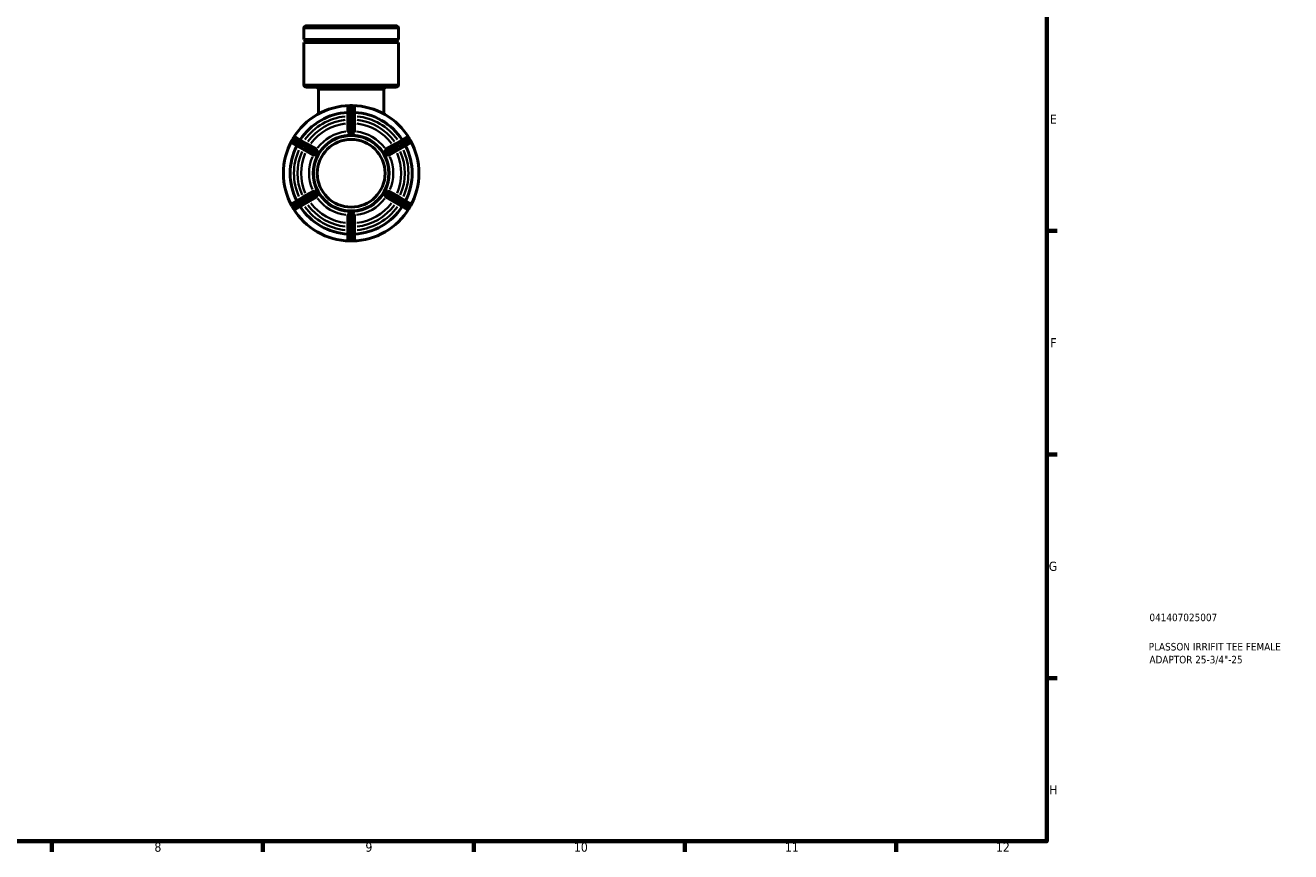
# Model space of a CAD drawing. Header units: millimetres. Extents: x 0 to 902, y -116 to 594.
# Tile 7 of 8: x 482 to 902, y 17 to 291. Entities that reach past the tile are written whole.
import ezdxf

# ---------------------------------------------------------------- set-up
doc = ezdxf.new("R2010")
doc.units = ezdxf.units.MM
for name, color, linetype, lineweight in [('Border (ANSI)', 7, 'Continuous', 70), ('Title (ISO)', 7, 'Continuous', 50), ('Visible (ANSI)', 7, 'Continuous', 50), ('Visible Narrow (ANSI)', 7, 'Continuous', 35)]:
    doc.layers.add(name, color=color, linetype=linetype, lineweight=lineweight)
doc.styles.add('Note Text (ANSI)', font='tahoma.ttf')
doc.styles.add('Note Text (ISO)', font='tahoma.ttf')

# ---------------------------------------------------------------- blocks, each defined once
blk = doc.blocks.new('Borders Default Border')
at = {"layer": 'Border (ANSI)'}
for p, q in [((821, 222.75), (824.45, 222.75)), ((821, 148.5), (824.45, 148.5)), ((821, 74.25), (824.45, 74.25)), ((490.58, 20), (490.58, 16.55)), ((560.67, 20), (560.67, 16.55)), ((630.75, 20), (630.75, 16.55)), ((700.83, 20), (700.83, 16.55)), ((770.92, 20), (770.92, 16.55))]:
    blk.add_line(p, q, dxfattribs=at)
at = {"layer": 'Border (ANSI)', "flags": 128}
blk.add_lwpolyline([(20, 20), (20, 574), (821, 574), (821, 20), (20, 20)], dxfattribs=at)
at = {"layer": 'Border (ANSI)', "attachment_point": 7, "style": 'Note Text (ANSI)'}
for s, insert, char_height in [('E', (822.05, 258.35), 3.05), ('F', (822.14, 184.1), 3.05), ('G', (821.66, 109.79), 3.05), ('H', (821.81, 35.6), 3.05), ('8', (524.63, 16.48), 3.05), ('9', (594.7, 16.49), 3.05), ('10', (663.96, 16.49), 3.048), ('11', (734.04, 16.55), 3.048), ('12', (804.13, 16.55), 3.048)]:
    blk.add_mtext(s, dxfattribs=dict(at, insert=insert, char_height=char_height))
blk = doc.blocks.new('Title Blocks ISO')
at = {"layer": 'Title (ISO)', "color": 232, "true_color": 0xca0064, "style": 'Note Text (ISO)'}
for tag, p in [('PART_NUMBER_001', (34.08, 73.13)), ('DESCRIPTION_001', (33.84, 63.4)), ('DESCRIPTION_002', (34.09, 59.12))]:
    blk.add_attdef(tag, p, '', height=2.5, dxfattribs=at)

msp = doc.modelspace()

# ---------------------------------------------------------------- linework, layer by layer
at = {"layer": 'Visible (ANSI)'}
for p, q in [((574.289, 286.31), (574.289, 290.177)), ((575.039, 290.927), (604.891, 290.927)), ((605.641, 286.31), (605.641, 290.177)), ((605.641, 286.31), (574.289, 286.31)), ((605.641, 285.345), (574.289, 285.345)), ((574.289, 271.277), (574.289, 285.345)), ((605.641, 271.277), (605.641, 285.345)), ((604.891, 270.527), (575.039, 270.527)), ((579.113, 261.637), (579.113, 269.777)), ((600.818, 261.637), (600.818, 269.777)), ((588.84, 263.677), (588.84, 259.815)), ((590.34, 264.427), (589.59, 264.427)), ((591.09, 259.815), (591.09, 263.677)), ((588.84, 259.815), (588.84, 255.899)), ((591.09, 255.899), (591.09, 259.815)), ((570.667, 253.502), (570.292, 252.853)), ((575.036, 251.846), (571.692, 253.777)), ((588.84, 254.691), (588.84, 254.687)), ((588.84, 254.687), (589.965, 254.687)), ((589.965, 254.687), (591.09, 254.687)), ((591.09, 254.687), (591.09, 254.691)), ((608.239, 253.777), (604.894, 251.846)), ((609.638, 252.853), (609.263, 253.502)), ((570.567, 251.828), (573.911, 249.897)), ((573.911, 249.897), (577.303, 247.939)), ((578.428, 249.887), (575.036, 251.846)), ((578.353, 247.333), (578.915, 248.307)), ((578.915, 248.307), (579.478, 249.281)), ((579.478, 249.281), (579.474, 249.283)), ((600.456, 249.283), (600.453, 249.281)), ((600.453, 249.281), (601.015, 248.307)), ((601.015, 248.307), (601.578, 247.333)), ((604.894, 251.846), (601.502, 249.887)), ((602.627, 247.939), (606.019, 249.897)), ((606.019, 249.897), (609.364, 251.828)), ((578.349, 247.335), (578.353, 247.333)), ((601.578, 247.333), (601.581, 247.335)), ((577.303, 235.916), (573.911, 233.958)), ((578.353, 236.522), (578.349, 236.52)), ((578.915, 235.548), (578.353, 236.522)), ((579.478, 234.573), (578.915, 235.548)), ((601.015, 235.548), (600.453, 234.573)), ((601.578, 236.522), (601.015, 235.548)), ((601.581, 236.52), (601.578, 236.522)), ((606.019, 233.958), (602.627, 235.916)), ((573.911, 233.958), (570.567, 232.027)), ((571.692, 230.078), (575.036, 232.009)), ((575.036, 232.009), (578.428, 233.967)), ((579.474, 234.571), (579.478, 234.573)), ((600.453, 234.573), (600.456, 234.571)), ((601.502, 233.967), (604.894, 232.009)), ((604.894, 232.009), (608.239, 230.078)), ((609.364, 232.027), (606.019, 233.958)), ((570.292, 231.002), (570.667, 230.353)), ((589.965, 229.168), (588.84, 229.168)), ((588.84, 229.168), (588.84, 229.164)), ((588.84, 227.956), (588.84, 224.04)), ((591.09, 229.168), (589.965, 229.168)), ((591.09, 229.164), (591.09, 229.168)), ((591.09, 224.04), (591.09, 227.956)), ((609.263, 230.353), (609.638, 231.002)), ((588.84, 224.04), (588.84, 220.177)), ((591.09, 220.177), (591.09, 224.04)), ((589.59, 219.427), (590.34, 219.427))]:
    msp.add_line(p, q, dxfattribs=at)
for radius in [12.5, 11.25]:
    msp.add_circle((589.965, 241.927), radius, dxfattribs=at)
for centre, radius, start, end in [((575.039, 290.177), 0.75, 90, 180), ((604.891, 290.177), 0.75, 0, 90), ((574.289, 285.827), 0.482, 270, 90), ((605.641, 285.827), 0.482, 90, 270), ((575.039, 271.277), 0.75, 180, 270), ((578.363, 269.777), 0.75, 0, 90), ((601.568, 269.777), 0.75, 90, 180), ((604.891, 271.277), 0.75, 270, 0), ((589.965, 241.927), 22.5, 91.1679, 148.8321), ((589.965, 241.927), 20.25, 93.18474, 146.81526), ((589.59, 263.677), 0.75, 90, 180), ((590.34, 263.677), 0.75, 0, 90), ((589.965, 241.927), 22.5, 31.1679, 88.8321), ((589.965, 241.927), 20.25, 33.18474, 86.81526), ((589.965, 241.927), 22.5, 151.1679, 208.8321), ((570.942, 252.478), 0.75, 150, 240), ((571.317, 253.127), 0.75, 60, 150), ((608.614, 253.127), 0.75, 30, 120), ((608.989, 252.478), 0.75, 300, 30), ((589.965, 241.927), 22.5, 331.1679, 28.8321), ((589.965, 241.927), 20.25, 153.18474, 206.81526), ((589.965, 241.927), 20.25, 333.18474, 26.81526), ((570.942, 231.377), 0.75, 120, 210), ((608.989, 231.377), 0.75, 330, 60), ((571.317, 230.728), 0.75, 210, 300), ((589.965, 241.927), 22.5, 211.1679, 268.8321), ((589.965, 241.927), 20.25, 213.18474, 266.81526), ((589.965, 241.927), 22.5, 271.1679, 328.8321), ((589.965, 241.927), 20.25, 273.18474, 326.81526), ((608.614, 230.728), 0.75, 240, 330), ((589.59, 220.177), 0.75, 180, 270), ((590.34, 220.177), 0.75, 270, 0)]:
    msp.add_arc(centre, radius, start, end, dxfattribs=at)
for points, knots in [([(588.859, 255.85), (588.847, 255.864), (588.842, 255.879), (588.84, 255.895), (588.84, 255.897), (588.84, 255.899)], [0.223497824, 0.223497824, 0.223497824, 0.223497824, 0.240168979, 0.240168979, 0.242253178, 0.242253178, 0.242253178, 0.242253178]), ([(588.84, 254.691), (588.877, 254.69), (588.913, 254.69), (589.295, 254.686), (589.644, 254.687), (589.965, 254.687)], [-0.10644907, -0.10644907, -0.10644907, -0.10644907, -0.09624747, -0.09624747, 0, 0, 0, 0]), ([(589.59, 255.317), (589.582, 255.317), (589.574, 255.317), (589.537, 255.319), (589.508, 255.325), (589.414, 255.363), (589.352, 255.406), (589.206, 255.52), (589.107, 255.608), (588.95, 255.755), (588.896, 255.806), (588.864, 255.844), (588.861, 255.847), (588.859, 255.85)], [-0.4133001, -0.4133001, -0.4133001, -0.4133001, -0.40775919, -0.40775919, -0.38919427, -0.38919427, -0.35408858, -0.35408858, -0.30276347, -0.30276347, -0.25994849, -0.25994849, -0.25587383, -0.25587383, -0.25587383, -0.25587383]), ([(590.34, 255.317), (590.212, 255.324), (590.086, 255.327), (589.845, 255.327), (589.719, 255.324), (589.59, 255.317)], [0.377556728, 0.377556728, 0.377556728, 0.377556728, 0.413728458, 0.413728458, 0.449900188, 0.449900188, 0.449900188, 0.449900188]), ([(589.965, 254.687), (590.286, 254.687), (590.636, 254.686), (591.017, 254.69), (591.054, 254.69), (591.09, 254.691)], [0, 0, 0, 0, 0.09624747, 0.09624747, 0.10644908, 0.10644908, 0.10644908, 0.10644908]), ([(591.072, 255.85), (591.071, 255.849), (591.07, 255.848), (591.043, 255.816), (590.996, 255.769), (590.842, 255.625), (590.736, 255.529), (590.594, 255.418), (590.544, 255.382), (590.462, 255.339), (590.433, 255.329), (590.385, 255.318), (590.363, 255.316), (590.34, 255.317)], [-0.55082396, -0.55082396, -0.55082396, -0.55082396, -0.54941909, -0.54941909, -0.51261876, -0.51261876, -0.46405534, -0.46405534, -0.43840384, -0.43840384, -0.42064761, -0.42064761, -0.40530506, -0.40530506, -0.40530506, -0.40530506]), ([(591.09, 255.899), (591.09, 255.897), (591.09, 255.895), (591.089, 255.879), (591.083, 255.864), (591.072, 255.85)], [0.246787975, 0.246787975, 0.246787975, 0.246787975, 0.248872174, 0.248872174, 0.26554333, 0.26554333, 0.26554333, 0.26554333]), ([(578.182, 248.298), (578.177, 248.289), (578.172, 248.28), (578.149, 248.247), (578.127, 248.224), (578.032, 248.154), (577.941, 248.115), (577.744, 248.042), (577.626, 248.005), (577.458, 247.955), (577.402, 247.939), (577.36, 247.932), (577.357, 247.931), (577.354, 247.931)], [-0.43481091, -0.43481091, -0.43481091, -0.43481091, -0.42644743, -0.42644743, -0.40288974, -0.40288974, -0.35362423, -0.35362423, -0.29851409, -0.29851409, -0.26081749, -0.26081749, -0.2576526, -0.2576526, -0.2576526, -0.2576526]), ([(578.557, 248.947), (578.487, 248.839), (578.421, 248.732), (578.3, 248.523), (578.24, 248.412), (578.182, 248.298)], [0.377556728, 0.377556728, 0.377556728, 0.377556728, 0.413728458, 0.413728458, 0.449900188, 0.449900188, 0.449900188, 0.449900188]), ([(578.349, 247.335), (578.368, 247.366), (578.386, 247.397), (578.581, 247.726), (578.755, 248.029), (578.915, 248.307)], [0.72100783, 0.72100783, 0.72100783, 0.72100783, 0.73120945, 0.73120945, 0.82745692, 0.82745692, 0.82745692, 0.82745692]), ([(578.428, 249.887), (578.43, 249.886), (578.431, 249.885), (578.445, 249.876), (578.454, 249.864), (578.461, 249.847)], [0.246787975, 0.246787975, 0.246787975, 0.246787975, 0.248872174, 0.248872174, 0.26554333, 0.26554333, 0.26554333, 0.26554333]), ([(578.461, 249.847), (578.469, 249.826), (578.478, 249.796), (578.508, 249.683), (578.533, 249.575), (578.581, 249.334), (578.603, 249.211), (578.599, 249.063), (578.592, 249.026), (578.575, 248.979), (578.567, 248.963), (578.557, 248.947)], [-0.56200312, -0.56200312, -0.56200312, -0.56200312, -0.54022531, -0.54022531, -0.49448703, -0.49448703, -0.44917691, -0.44917691, -0.42577428, -0.42577428, -0.41171962, -0.41171962, -0.41171962, -0.41171962]), ([(578.915, 248.307), (579.076, 248.585), (579.252, 248.887), (579.439, 249.22), (579.456, 249.252), (579.474, 249.283)], [0, 0, 0, 0, 0.09624747, 0.09624747, 0.10644908, 0.10644908, 0.10644908, 0.10644908]), ([(600.456, 249.283), (600.474, 249.252), (600.492, 249.22), (600.679, 248.887), (600.855, 248.585), (601.015, 248.307)], [-0.10644907, -0.10644907, -0.10644907, -0.10644907, -0.09624747, -0.09624747, 0, 0, 0, 0]), ([(601.015, 248.307), (601.176, 248.029), (601.349, 247.726), (601.544, 247.397), (601.563, 247.366), (601.581, 247.335)], [0, 0, 0, 0, 0.09624747, 0.09624747, 0.10644908, 0.10644908, 0.10644908, 0.10644908]), ([(601.374, 248.947), (601.367, 248.958), (601.361, 248.969), (601.343, 249.008), (601.335, 249.04), (601.324, 249.165), (601.339, 249.272), (601.379, 249.488), (601.404, 249.602), (601.443, 249.761), (601.457, 249.814), (601.469, 249.847), (601.469, 249.847), (601.47, 249.847)], [-0.4042175, -0.4042175, -0.4042175, -0.4042175, -0.39490146, -0.39490146, -0.37394703, -0.37394703, -0.32748714, -0.32748714, -0.27994625, -0.27994625, -0.24633599, -0.24633599, -0.24607355, -0.24607355, -0.24607355, -0.24607355]), ([(601.749, 248.298), (601.69, 248.412), (601.63, 248.523), (601.509, 248.732), (601.444, 248.839), (601.374, 248.947)], [0.377556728, 0.377556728, 0.377556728, 0.377556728, 0.413728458, 0.413728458, 0.449900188, 0.449900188, 0.449900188, 0.449900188]), ([(601.47, 249.847), (601.476, 249.864), (601.486, 249.876), (601.499, 249.885), (601.501, 249.886), (601.502, 249.887)], [0.223497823, 0.223497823, 0.223497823, 0.223497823, 0.240168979, 0.240168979, 0.242253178, 0.242253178, 0.242253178, 0.242253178]), ([(602.576, 247.931), (602.561, 247.933), (602.543, 247.937), (602.458, 247.958), (602.368, 247.985), (602.133, 248.061), (601.991, 248.109), (601.839, 248.194), (601.806, 248.221), (601.771, 248.261), (601.759, 248.278), (601.749, 248.298)], [-0.60744422, -0.60744422, -0.60744422, -0.60744422, -0.59308278, -0.59308278, -0.55106252, -0.55106252, -0.49839513, -0.49839513, -0.46977807, -0.46977807, -0.45074753, -0.45074753, -0.45074753, -0.45074753]), ([(577.354, 247.931), (577.337, 247.928), (577.321, 247.93), (577.306, 247.937), (577.305, 247.938), (577.303, 247.939)], [0.223497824, 0.223497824, 0.223497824, 0.223497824, 0.240168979, 0.240168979, 0.242253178, 0.242253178, 0.242253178, 0.242253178]), ([(602.627, 247.939), (602.626, 247.938), (602.624, 247.937), (602.609, 247.93), (602.594, 247.928), (602.576, 247.931)], [0.246787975, 0.246787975, 0.246787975, 0.246787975, 0.248872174, 0.248872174, 0.26554333, 0.26554333, 0.26554333, 0.26554333]), ([(577.303, 235.916), (577.305, 235.917), (577.306, 235.918), (577.321, 235.925), (577.337, 235.927), (577.354, 235.924)], [0.246787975, 0.246787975, 0.246787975, 0.246787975, 0.248872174, 0.248872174, 0.26554333, 0.26554333, 0.26554333, 0.26554333]), ([(577.354, 235.924), (577.369, 235.922), (577.387, 235.918), (577.472, 235.897), (577.562, 235.87), (577.798, 235.794), (577.939, 235.746), (578.092, 235.661), (578.124, 235.633), (578.16, 235.594), (578.172, 235.576), (578.182, 235.557)], [-0.60744422, -0.60744422, -0.60744422, -0.60744422, -0.59308278, -0.59308278, -0.55106252, -0.55106252, -0.49839513, -0.49839513, -0.46977807, -0.46977807, -0.45074753, -0.45074753, -0.45074753, -0.45074753]), ([(578.182, 235.557), (578.24, 235.442), (578.3, 235.332), (578.421, 235.123), (578.487, 235.016), (578.557, 234.908)], [0.377556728, 0.377556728, 0.377556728, 0.377556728, 0.413728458, 0.413728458, 0.449900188, 0.449900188, 0.449900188, 0.449900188]), ([(578.915, 235.548), (578.755, 235.826), (578.581, 236.129), (578.386, 236.457), (578.368, 236.489), (578.349, 236.52)], [0, 0, 0, 0, 0.09624747, 0.09624747, 0.10644908, 0.10644908, 0.10644908, 0.10644908]), ([(579.474, 234.571), (579.456, 234.603), (579.439, 234.635), (579.252, 234.968), (579.076, 235.27), (578.915, 235.548)], [-0.10644907, -0.10644907, -0.10644907, -0.10644907, -0.09624747, -0.09624747, 0, 0, 0, 0]), ([(601.015, 235.548), (600.855, 235.27), (600.679, 234.968), (600.492, 234.635), (600.474, 234.603), (600.456, 234.571)], [0, 0, 0, 0, 0.09624747, 0.09624747, 0.10644908, 0.10644908, 0.10644908, 0.10644908]), ([(601.581, 236.52), (601.563, 236.489), (601.544, 236.457), (601.349, 236.129), (601.176, 235.826), (601.015, 235.548)], [0.72100783, 0.72100783, 0.72100783, 0.72100783, 0.73120945, 0.73120945, 0.82745692, 0.82745692, 0.82745692, 0.82745692]), ([(601.374, 234.908), (601.444, 235.016), (601.509, 235.123), (601.63, 235.332), (601.69, 235.442), (601.749, 235.557)], [0.377556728, 0.377556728, 0.377556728, 0.377556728, 0.413728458, 0.413728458, 0.449900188, 0.449900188, 0.449900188, 0.449900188]), ([(601.749, 235.557), (601.753, 235.566), (601.759, 235.575), (601.781, 235.608), (601.804, 235.631), (601.899, 235.701), (601.989, 235.739), (602.186, 235.812), (602.304, 235.85), (602.472, 235.9), (602.529, 235.916), (602.57, 235.923), (602.573, 235.924), (602.576, 235.924)], [-0.43481091, -0.43481091, -0.43481091, -0.43481091, -0.42644743, -0.42644743, -0.40288974, -0.40288974, -0.35362423, -0.35362423, -0.29851409, -0.29851409, -0.26081749, -0.26081749, -0.2576526, -0.2576526, -0.2576526, -0.2576526]), ([(602.576, 235.924), (602.594, 235.927), (602.609, 235.925), (602.624, 235.918), (602.626, 235.917), (602.627, 235.916)], [0.223497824, 0.223497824, 0.223497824, 0.223497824, 0.240168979, 0.240168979, 0.242253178, 0.242253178, 0.242253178, 0.242253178]), ([(578.461, 234.008), (578.454, 233.991), (578.445, 233.979), (578.431, 233.969), (578.43, 233.968), (578.428, 233.967)], [0.223497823, 0.223497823, 0.223497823, 0.223497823, 0.240168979, 0.240168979, 0.242253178, 0.242253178, 0.242253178, 0.242253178]), ([(578.557, 234.908), (578.564, 234.897), (578.57, 234.885), (578.587, 234.846), (578.595, 234.815), (578.606, 234.69), (578.591, 234.583), (578.552, 234.367), (578.526, 234.253), (578.488, 234.094), (578.473, 234.041), (578.461, 234.008), (578.461, 234.008), (578.461, 234.008)], [-0.4042175, -0.4042175, -0.4042175, -0.4042175, -0.39490146, -0.39490146, -0.37394703, -0.37394703, -0.32748714, -0.32748714, -0.27994625, -0.27994625, -0.24633599, -0.24633599, -0.24607355, -0.24607355, -0.24607355, -0.24607355]), ([(601.47, 234.008), (601.462, 234.029), (601.453, 234.058), (601.423, 234.172), (601.398, 234.28), (601.349, 234.521), (601.328, 234.644), (601.331, 234.792), (601.339, 234.829), (601.356, 234.876), (601.364, 234.892), (601.374, 234.908)], [-0.56200312, -0.56200312, -0.56200312, -0.56200312, -0.54022531, -0.54022531, -0.49448703, -0.49448703, -0.44917691, -0.44917691, -0.42577428, -0.42577428, -0.41171962, -0.41171962, -0.41171962, -0.41171962]), ([(601.502, 233.967), (601.501, 233.968), (601.499, 233.969), (601.486, 233.979), (601.476, 233.991), (601.47, 234.008)], [0.246787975, 0.246787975, 0.246787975, 0.246787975, 0.248872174, 0.248872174, 0.26554333, 0.26554333, 0.26554333, 0.26554333]), ([(589.965, 229.168), (589.644, 229.168), (589.295, 229.169), (588.913, 229.165), (588.877, 229.164), (588.84, 229.164)], [0, 0, 0, 0, 0.09624747, 0.09624747, 0.10644908, 0.10644908, 0.10644908, 0.10644908]), ([(588.84, 227.956), (588.84, 227.958), (588.84, 227.96), (588.842, 227.976), (588.847, 227.99), (588.859, 228.004)], [0.246787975, 0.246787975, 0.246787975, 0.246787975, 0.248872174, 0.248872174, 0.26554333, 0.26554333, 0.26554333, 0.26554333]), ([(588.859, 228.004), (588.86, 228.006), (588.861, 228.007), (588.887, 228.039), (588.935, 228.086), (589.088, 228.23), (589.194, 228.325), (589.336, 228.437), (589.386, 228.472), (589.469, 228.515), (589.498, 228.526), (589.545, 228.536), (589.567, 228.539), (589.59, 228.537)], [-0.55082396, -0.55082396, -0.55082396, -0.55082396, -0.54941909, -0.54941909, -0.51261876, -0.51261876, -0.46405534, -0.46405534, -0.43840384, -0.43840384, -0.42064761, -0.42064761, -0.40530506, -0.40530506, -0.40530506, -0.40530506]), ([(589.59, 228.537), (589.719, 228.531), (589.845, 228.528), (590.086, 228.528), (590.212, 228.531), (590.34, 228.537)], [0.377556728, 0.377556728, 0.377556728, 0.377556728, 0.413728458, 0.413728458, 0.449900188, 0.449900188, 0.449900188, 0.449900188]), ([(591.09, 229.164), (591.054, 229.164), (591.017, 229.165), (590.636, 229.169), (590.286, 229.168), (589.965, 229.168)], [0.72100783, 0.72100783, 0.72100783, 0.72100783, 0.73120945, 0.73120945, 0.82745692, 0.82745692, 0.82745692, 0.82745692]), ([(590.34, 228.537), (590.348, 228.538), (590.357, 228.538), (590.393, 228.536), (590.423, 228.529), (590.516, 228.492), (590.579, 228.449), (590.725, 228.335), (590.823, 228.246), (590.981, 228.1), (591.034, 228.048), (591.067, 228.011), (591.069, 228.007), (591.072, 228.004)], [-0.4133001, -0.4133001, -0.4133001, -0.4133001, -0.40775919, -0.40775919, -0.38919427, -0.38919427, -0.35408858, -0.35408858, -0.30276347, -0.30276347, -0.25994849, -0.25994849, -0.25587383, -0.25587383, -0.25587383, -0.25587383]), ([(591.072, 228.004), (591.083, 227.99), (591.089, 227.976), (591.09, 227.96), (591.09, 227.958), (591.09, 227.956)], [0.223497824, 0.223497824, 0.223497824, 0.223497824, 0.240168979, 0.240168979, 0.242253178, 0.242253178, 0.242253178, 0.242253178])]:
    msp.add_open_spline(points, degree=3, knots=knots, dxfattribs=at)
at = {"layer": 'Visible Narrow (ANSI)'}
for p, q in [((605.448, 290.177), (574.482, 290.177)), ((574.482, 271.277), (605.448, 271.277)), ((600.684, 269.777), (579.246, 269.777)), ((589.59, 264.427), (589.59, 264.336)), ((589.59, 260.658), (589.59, 264.134)), ((589.628, 264.327), (590.303, 264.327)), ((590.34, 264.336), (590.34, 264.427)), ((590.34, 264.134), (590.34, 260.658)), ((589.59, 260.45), (589.59, 260.042)), ((589.59, 255.552), (589.59, 259.78)), ((590.303, 260.465), (589.628, 260.465)), ((589.628, 260.014), (590.303, 260.014)), ((590.34, 260.042), (590.34, 260.45)), ((590.34, 259.78), (590.34, 255.552)), ((570.292, 252.852), (570.371, 252.807)), ((570.398, 252.835), (570.735, 253.419)), ((573.557, 250.968), (570.546, 252.706)), ((570.746, 253.457), (570.667, 253.502)), ((570.921, 253.355), (573.932, 251.617)), ((605.999, 251.617), (609.009, 253.355)), ((609.384, 252.706), (606.374, 250.968)), ((609.263, 253.502), (609.185, 253.457)), ((609.195, 253.419), (609.533, 252.835)), ((609.56, 252.807), (609.638, 252.852)), ((573.737, 250.864), (574.09, 250.66)), ((574.08, 251.488), (573.743, 250.904)), ((574.465, 251.31), (574.112, 251.513)), ((574.133, 250.679), (574.47, 251.263)), ((577.978, 248.415), (574.317, 250.529)), ((574.692, 251.178), (578.353, 249.065)), ((601.577, 249.065), (605.238, 251.178)), ((605.613, 250.529), (601.952, 248.415)), ((605.46, 251.263), (605.798, 250.679)), ((605.818, 251.513), (605.466, 251.31)), ((605.841, 250.66), (606.193, 250.864)), ((606.188, 250.904), (605.85, 251.488)), ((574.317, 233.326), (577.978, 235.44)), ((601.952, 235.44), (605.613, 233.326)), ((570.546, 231.149), (573.557, 232.887)), ((573.932, 232.237), (570.921, 230.499)), ((574.09, 233.195), (573.737, 232.991)), ((573.743, 232.951), (574.08, 232.366)), ((574.112, 232.342), (574.465, 232.545)), ((574.47, 232.592), (574.133, 233.176)), ((578.353, 234.79), (574.692, 232.677)), ((605.238, 232.677), (601.577, 234.79)), ((605.798, 233.176), (605.46, 232.592)), ((605.466, 232.545), (605.818, 232.342)), ((606.193, 232.991), (605.841, 233.195)), ((605.85, 232.366), (606.188, 232.951)), ((609.009, 230.499), (605.999, 232.237)), ((606.374, 232.887), (609.384, 231.149)), ((570.371, 231.048), (570.292, 231.002)), ((570.735, 230.435), (570.398, 231.02)), ((570.667, 230.353), (570.746, 230.398)), ((589.59, 224.075), (589.59, 228.303)), ((590.34, 228.303), (590.34, 224.075)), ((609.185, 230.398), (609.263, 230.353)), ((609.533, 231.02), (609.195, 230.435)), ((609.638, 231.002), (609.56, 231.048)), ((589.59, 223.812), (589.59, 223.405)), ((589.59, 219.721), (589.59, 223.197)), ((590.303, 223.84), (589.628, 223.84)), ((589.628, 223.39), (590.303, 223.39)), ((590.34, 223.405), (590.34, 223.812)), ((590.34, 223.197), (590.34, 219.721)), ((589.59, 219.518), (589.59, 219.428)), ((590.303, 219.528), (589.628, 219.528)), ((590.34, 219.428), (590.34, 219.518))]:
    msp.add_line(p, q, dxfattribs=at)
for radius, start, end in [(19, 96.05505, 143.94495), (19, 36.05505, 83.94495), (17.834, 96.25502, 143.74498), (16.627, 96.49174, 143.50826), (16.627, 36.49174, 83.50826), (17.834, 36.25502, 83.74498), (13.967, 97.0892, 142.9108), (12.759, 93, 147), (12.759, 33, 87), (13.967, 37.0892, 82.9108), (19, 156.05505, 203.94495), (17.834, 156.25502, 203.74498), (16.627, 156.49174, 203.50826), (16.627, 336.49174, 23.50826), (17.834, 336.25502, 23.74498), (19, 336.05505, 23.94495), (13.967, 157.0892, 202.9108), (12.759, 153, 207), (12.759, 333, 27), (13.967, 337.0892, 22.9108), (17.834, 216.25502, 263.74498), (16.627, 216.49174, 263.50826), (13.967, 217.0892, 262.9108), (12.759, 213, 267), (12.759, 273, 327), (13.967, 277.0892, 322.9108), (16.627, 276.49174, 323.50826), (17.834, 276.25502, 323.74498), (19, 216.05505, 263.94495), (19, 276.05505, 323.94495)]:
    msp.add_arc((589.965, 241.927), radius, start, end, dxfattribs=at)
for centre, major_axis, ratio, start_param, end_param in [((589.59, 263.677), (-0.75, 0), 0.8660254, 4.7909288, 6.2046455), ((590.34, 263.677), (0.75, 0), 0.8660254, 0.0785398, 1.4922565), ((589.59, 259.815), (-0.75, 0), 0.8660254, 4.7909288, 6.2046455), ((589.59, 259.815), (-0.75, 0), 0.2656942, 4.7909288, 6.2046455), ((590.34, 259.815), (0.75, 0), 0.8660254, 0.0785398, 1.4922565), ((590.34, 259.815), (0.75, 0), 0.2656942, 0.0785398, 1.4922565), ((570.942, 252.478), (-0.375, -0.65), 0.8660254, 4.7909288, 6.2046455), ((571.317, 253.127), (0.375, 0.65), 0.8660254, 0.0785398, 1.4922565), ((608.614, 253.127), (-0.375, 0.65), 0.8660254, 4.7909288, 6.2046455), ((608.989, 252.478), (0.375, -0.65), 0.8660254, 0.0785398, 1.4922565), ((574.286, 250.546), (-0.375, -0.65), 0.8660254, 4.7909288, 6.2046455), ((574.286, 250.546), (-0.375, -0.65), 0.2656942, 4.7909288, 6.2046455), ((574.661, 251.196), (0.375, 0.65), 0.8660254, 0.0785398, 1.4922565), ((574.661, 251.196), (0.375, 0.65), 0.2656942, 0.0785398, 1.4922565), ((605.269, 251.196), (-0.375, 0.65), 0.2656942, 4.7909288, 6.2046455), ((605.269, 251.196), (-0.375, 0.65), 0.8660254, 4.7909288, 6.2046455), ((605.644, 250.546), (0.375, -0.65), 0.2656942, 0.0785398, 1.4922565), ((605.644, 250.546), (0.375, -0.65), 0.8660254, 0.0785398, 1.4922565), ((570.942, 231.377), (-0.375, 0.65), 0.8660254, 0.0785398, 1.4922565), ((574.286, 233.308), (-0.375, 0.65), 0.8660254, 0.0785398, 1.4922565), ((574.286, 233.308), (-0.375, 0.65), 0.2656942, 0.0785398, 1.4922565), ((574.661, 232.659), (0.375, -0.65), 0.8660254, 4.7909288, 6.2046455), ((574.661, 232.659), (0.375, -0.65), 0.2656942, 4.7909288, 6.2046455), ((605.269, 232.659), (-0.375, -0.65), 0.2656942, 0.0785398, 1.4922565), ((605.269, 232.659), (-0.375, -0.65), 0.8660254, 0.0785398, 1.4922565), ((605.644, 233.308), (0.375, 0.65), 0.2656942, 4.7909288, 6.2046455), ((605.644, 233.308), (0.375, 0.65), 0.8660254, 4.7909288, 6.2046455), ((608.989, 231.377), (0.375, 0.65), 0.8660254, 4.7909288, 6.2046455), ((571.317, 230.728), (0.375, -0.65), 0.8660254, 4.7909288, 6.2046455), ((608.614, 230.728), (-0.375, -0.65), 0.8660254, 0.0785398, 1.4922565), ((589.59, 224.04), (-0.75, 0), 0.2656942, 0.0785398, 1.4922565), ((589.59, 224.04), (-0.75, 0), 0.8660254, 0.0785398, 1.4922565), ((590.34, 224.04), (0.75, 0), 0.2656942, 4.7909288, 6.2046455), ((590.34, 224.04), (0.75, 0), 0.8660254, 4.7909288, 6.2046455), ((589.59, 220.177), (-0.75, 0), 0.8660254, 0.0785398, 1.4922565), ((590.34, 220.177), (0.75, 0), 0.8660254, 4.7909288, 6.2046455)]:
    msp.add_ellipse(centre, major_axis=major_axis, ratio=ratio, start_param=start_param, end_param=end_param, dxfattribs=at)

# ---------------------------------------------------------------- block references
msp.add_blockref('Borders Default Border', (0, 0))
msp.add_blockref('Title Blocks ISO', (821, 20)).add_auto_attribs({'PART_NUMBER_001': '041407025007', 'DESCRIPTION_001': 'PLASSON IRRIFIT TEE FEMALE', 'DESCRIPTION_002': 'ADAPTOR 25-3/4"-25'})

doc.saveas('drawing.dxf')
